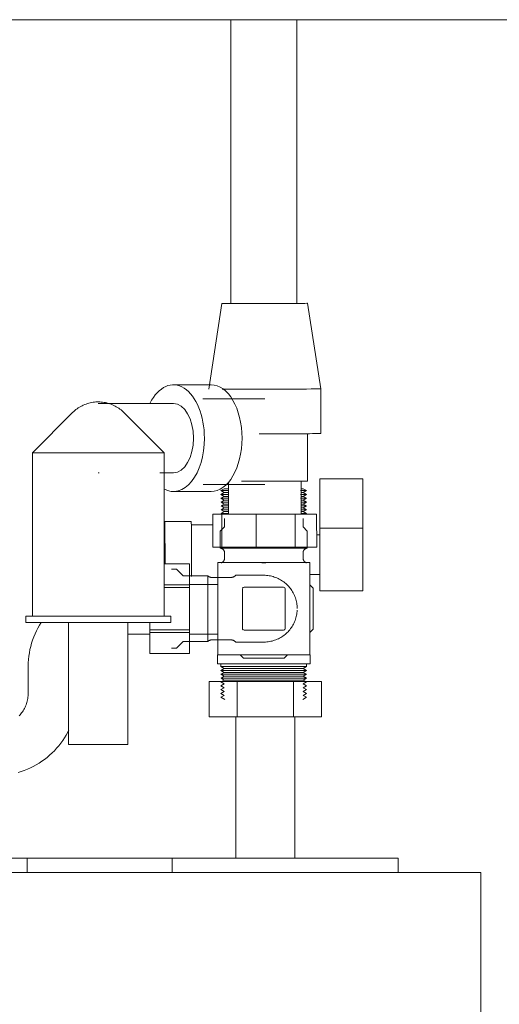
# Model space of a CAD drawing. Header units: millimetres. Extents: x -20716 to -17420, y -600 to 2500.
# Tile 10 of 14: x -20158 to -20012, y 1860 to 2159. Entities that reach past the tile are written whole.
import ezdxf

# ---------------------------------------------------------------- set-up
doc = ezdxf.new("R2010")
doc.units = ezdxf.units.MM
doc.layers.add('M-EQPM', color=50, linetype='Continuous', lineweight=18)
doc.layers.add('P-PIPE', color=3, linetype='Continuous', lineweight=18)

# ---------------------------------------------------------------- blocks, each defined once
blk = doc.blocks.new('HC_Heat Pump_GM_Saunier Duval_GeniaSet TEK_IS_kit complet_2C - HA 10-7_2 STB-985960-Coupe vue face')
at = {"layer": 'M-EQPM'}
for p, q in [((-20096.5, 2072.77), (-20100.48, 2046.76)), ((-20066.48, 2046.79), (-20070.5, 2072.79)), ((-20099.76, 2048.06), (-20111.17, 2048.06)), ((-20066.47, 2033.23), (-20066.48, 2046.79)), ((-20111.17, 2042.36), (-20133.98, 2042.36)), ((-20083.48, 2043.78), (-20102.22, 2043.75)), ((-20141.76, 2039.64), (-20153.98, 2027.42)), ((-20113.98, 2027.42), (-20126.2, 2039.64)), ((-20070.46, 2018.79), (-20070.47, 2033.23)), ((-20153.98, 2027.42), (-20153.98, 1977.86)), ((-20153.98, 2027.42), (-20150.27, 2027.42)), ((-20150.27, 2027.42), (-20113.98, 2027.42)), ((-20113.98, 1977.86), (-20113.98, 2027.42)), ((-20133.98, 2021.36), (-20133.71, 2021.36)), ((-20115.31, 2021.36), (-20111.17, 2021.36)), ((-20102.19, 2017.75), (-20083.45, 2017.78)), ((-20094.46, 2018.44), (-20094.45, 2008.77)), ((-20072.45, 2008.79), (-20072.46, 2018.79)), ((-20053.75, 2019.49), (-20066.75, 2019.49)), ((-20111.17, 2015.66), (-20099.76, 2015.66)), ((-20095.74, 2016.51), (-20096.75, 2015.93)), ((-20096.75, 2015.93), (-20095.74, 2015.35)), ((-20094.35, 2015.93), (-20096.75, 2015.93)), ((-20095.74, 2015.35), (-20096.75, 2014.76)), ((-20096.75, 2014.76), (-20095.74, 2014.18)), ((-20094.35, 2014.76), (-20096.75, 2014.76)), ((-20094.43, 2016.51), (-20095.74, 2016.51)), ((-20094.4, 2015.35), (-20095.74, 2015.35)), ((-20070.75, 2015.93), (-20072.59, 2015.93)), ((-20070.75, 2014.76), (-20072.58, 2014.76)), ((-20071.76, 2016.51), (-20072.56, 2016.51)), ((-20071.76, 2015.35), (-20072.55, 2015.35)), ((-20070.75, 2015.93), (-20071.76, 2016.51)), ((-20071.76, 2015.35), (-20070.75, 2015.93)), ((-20070.75, 2014.76), (-20071.76, 2015.35)), ((-20071.76, 2014.18), (-20070.75, 2014.76)), ((-20066.74, 2004.56), (-20066.74, 2016.65)), ((-20053.74, 2016.65), (-20053.74, 2004.56)), ((-20095.74, 2014.18), (-20096.75, 2013.6)), ((-20096.75, 2013.6), (-20095.74, 2013.02)), ((-20094.35, 2013.6), (-20096.75, 2013.6)), ((-20095.74, 2013.02), (-20096.69, 2012.44)), ((-20096.69, 2012.44), (-20095.74, 2011.85)), ((-20094.35, 2012.44), (-20096.69, 2012.44)), ((-20095.74, 2011.85), (-20096.69, 2011.31)), ((-20094.4, 2014.18), (-20095.74, 2014.18)), ((-20094.4, 2013.02), (-20095.74, 2013.02)), ((-20094.4, 2011.85), (-20095.74, 2011.85)), ((-20070.75, 2013.6), (-20072.58, 2013.6)), ((-20071.76, 2014.18), (-20072.55, 2014.18)), ((-20071.76, 2013.02), (-20072.55, 2013.02)), ((-20071.76, 2011.85), (-20072.55, 2011.85)), ((-20070.81, 2012.44), (-20072.53, 2012.44)), ((-20070.75, 2013.6), (-20071.76, 2014.18)), ((-20071.76, 2013.02), (-20070.75, 2013.6)), ((-20070.81, 2012.44), (-20071.76, 2013.02)), ((-20071.76, 2011.85), (-20070.81, 2012.44)), ((-20070.81, 2011.31), (-20071.76, 2011.85)), ((-20099.18, 2008.77), (-20096.44, 2008.76)), ((-20099.17, 1998.77), (-20099.18, 2008.77)), ((-20096.69, 2011.31), (-20095.74, 2010.73)), ((-20094.35, 2011.31), (-20096.69, 2011.31)), ((-20095.74, 2010.73), (-20096.69, 2010.15)), ((-20096.69, 2010.15), (-20095.74, 2009.56)), ((-20094.37, 2010.15), (-20096.69, 2010.15)), ((-20095.74, 2009.56), (-20096.69, 2009.02)), ((-20096.69, 2009.02), (-20096.27, 2008.76)), ((-20094.37, 2009.02), (-20096.69, 2009.02)), ((-20096.44, 2008.76), (-20086.09, 2008.77)), ((-20096.44, 1998.76), (-20096.44, 2008.76)), ((-20094.42, 2010.73), (-20095.74, 2010.73)), ((-20094.42, 2009.56), (-20095.74, 2009.56)), ((-20086.09, 2008.77), (-20074.19, 2008.78)), ((-20086.09, 1998.77), (-20086.09, 2008.77)), ((-20074.19, 2008.78), (-20067.72, 2008.79)), ((-20074.19, 1998.78), (-20074.19, 2008.78)), ((-20071.76, 2010.73), (-20072.55, 2010.73)), ((-20071.76, 2009.56), (-20072.55, 2009.56)), ((-20070.81, 2011.31), (-20072.53, 2011.31)), ((-20070.81, 2010.15), (-20072.53, 2010.15)), ((-20070.81, 2009.02), (-20072.53, 2009.02)), ((-20071.76, 2010.73), (-20070.81, 2011.31)), ((-20070.81, 2010.15), (-20071.76, 2010.73)), ((-20071.76, 2009.56), (-20070.81, 2010.15)), ((-20070.81, 2009.02), (-20071.76, 2009.56)), ((-20071.2, 2008.78), (-20070.81, 2009.02)), ((-20067.71, 1998.79), (-20067.72, 2008.79)), ((-20105.75, 2006.51), (-20113.75, 2006.51)), ((-20095.65, 2007.44), (-20095.65, 2004.95)), ((-20071.85, 2004.95), (-20071.85, 2007.44)), ((-20099.18, 2005.51), (-20105.75, 2005.51)), ((-20095.65, 2004.95), (-20096.95, 2003.65)), ((-20096.95, 2003.65), (-20096.95, 1998.47)), ((-20070.55, 2003.65), (-20071.85, 2004.95)), ((-20070.55, 1998.47), (-20070.55, 2003.65)), ((-20066.74, 2004.56), (-20053.74, 2004.56)), ((-20066.75, 2002.51), (-20067.71, 2002.51)), ((-20096.44, 1998.76), (-20099.17, 1998.77)), ((-20096.95, 1998.47), (-20083.75, 1998.47)), ((-20086.09, 1998.77), (-20096.44, 1998.76)), ((-20095.64, 1997.04), (-20095.64, 1995.49)), ((-20074.19, 1998.78), (-20086.09, 1998.77)), ((-20083.75, 1998.47), (-20070.55, 1998.47)), ((-20067.71, 1998.79), (-20074.19, 1998.78)), ((-20071.85, 1995.49), (-20071.85, 1997.04)), ((-20106.35, 1993.69), (-20114.07, 1993.69)), ((-20106.35, 1993.68), (-20114.07, 1993.68)), ((-20106.35, 1993.68), (-20106.35, 1993.69)), ((-20106.35, 1993.68), (-20106.35, 1987.29)), ((-20069.75, 1994.08), (-20097.75, 1994.08)), ((-20097.75, 1994.08), (-20097.75, 1992.46)), ((-20084.4, 1994), (-20083.75, 1994)), ((-20083.75, 1994), (-20083.1, 1994)), ((-20069.75, 1992.46), (-20069.75, 1994.08)), ((-20110.27, 1992.07), (-20111.75, 1992.07)), ((-20108.27, 1990.07), (-20110.27, 1992.07)), ((-20097.75, 1967.71), (-20097.75, 1992.46)), ((-20069.75, 1992.46), (-20069.75, 1967.71)), ((-20100.75, 1990.07), (-20108.27, 1990.07)), ((-20100.75, 1990.07), (-20100.75, 1980.09)), ((-20093.74, 1989.58), (-20099.57, 1989.58)), ((-20083.75, 1990.22), (-20092.27, 1990.22)), ((-20069.75, 1990.51), (-20066.75, 1990.51)), ((-20114.07, 1987.29), (-20106.35, 1987.29)), ((-20106.35, 1986.49), (-20114.07, 1986.49)), ((-20097.75, 1987.43), (-20106.35, 1987.43)), ((-20106.35, 1986.49), (-20106.35, 1987.29)), ((-20106.35, 1986.49), (-20106.35, 1973.7)), ((-20090.25, 1986.04), (-20090.25, 1974.13)), ((-20077.75, 1986.59), (-20089.7, 1986.59)), ((-20077.25, 1974.13), (-20077.25, 1986.09)), ((-20068.75, 1986.31), (-20069.75, 1987.31)), ((-20068.75, 1973.88), (-20068.75, 1986.31)), ((-20066.75, 1985.51), (-20053.75, 1985.51)), ((-20100.75, 1980.09), (-20100.75, 1970.12)), ((-20155.98, 1977.86), (-20155.98, 1975.86)), ((-20155.98, 1977.86), (-20151.9, 1977.86)), ((-20155.98, 1975.86), (-20151.9, 1975.86)), ((-20151.9, 1977.86), (-20111.98, 1977.86)), ((-20151.9, 1975.86), (-20111.98, 1975.86)), ((-20142.98, 1975.86), (-20142.98, 1938.86)), ((-20124.98, 1938.86), (-20124.98, 1975.86)), ((-20118.35, 1973.7), (-20118.35, 1975.86)), ((-20111.98, 1975.86), (-20111.98, 1977.86)), ((-20118.35, 1973.7), (-20118.35, 1972.9)), ((-20118.35, 1973.7), (-20106.35, 1973.7)), ((-20118.35, 1966.5), (-20118.35, 1972.9)), ((-20106.35, 1972.9), (-20118.35, 1972.9)), ((-20106.35, 1972.9), (-20106.35, 1973.7)), ((-20106.35, 1972.9), (-20106.35, 1966.5)), ((-20089.71, 1973.59), (-20077.78, 1973.59)), ((-20069.75, 1972.88), (-20068.75, 1973.88)), ((-20125.01, 1972.41), (-20118.35, 1972.41)), ((-20110.27, 1968.11), (-20108.27, 1970.12)), ((-20108.27, 1970.12), (-20100.75, 1970.12)), ((-20106.35, 1972.41), (-20097.75, 1972.41)), ((-20099.57, 1970.61), (-20093.74, 1970.61)), ((-20092.27, 1969.96), (-20083.75, 1969.96)), ((-20111.75, 1968.11), (-20110.27, 1968.11)), ((-20097.75, 1967.71), (-20097.75, 1966.07)), ((-20069.75, 1966.07), (-20069.75, 1967.71)), ((-20118.35, 1966.5), (-20106.35, 1966.5)), ((-20118.35, 1966.5), (-20118.35, 1966.5)), ((-20118.35, 1966.5), (-20106.35, 1966.5)), ((-20106.35, 1966.5), (-20106.35, 1966.5)), ((-20097.79, 1966.07), (-20097.79, 1963.34)), ((-20097.75, 1966.07), (-20069.75, 1966.07)), ((-20090.94, 1966.07), (-20089.96, 1965.09)), ((-20089.96, 1965.09), (-20077.54, 1965.09)), ((-20077.54, 1965.09), (-20076.54, 1966.09)), ((-20069.71, 1963.34), (-20069.71, 1966.07)), ((-20155.26, 1962.42), (-20155.26, 1954.41)), ((-20083.73, 1963.34), (-20097.79, 1963.34)), ((-20096.75, 1963.34), (-20096.75, 1962.51)), ((-20096.75, 1962.51), (-20095.74, 1961.92)), ((-20096.75, 1962.51), (-20083.73, 1962.51)), ((-20095.74, 1961.92), (-20096.75, 1961.34)), ((-20096.75, 1961.34), (-20095.74, 1960.76)), ((-20083.73, 1961.34), (-20096.75, 1961.34)), ((-20095.74, 1960.76), (-20096.75, 1960.18)), ((-20083.73, 1961.92), (-20095.74, 1961.92)), ((-20083.73, 1960.76), (-20095.74, 1960.76)), ((-20069.71, 1963.34), (-20083.73, 1963.34)), ((-20083.73, 1962.51), (-20070.75, 1962.51)), ((-20071.76, 1961.92), (-20083.73, 1961.92)), ((-20070.75, 1961.34), (-20083.73, 1961.34)), ((-20071.76, 1960.76), (-20083.73, 1960.76)), ((-20071.76, 1961.92), (-20070.75, 1962.51)), ((-20070.75, 1961.34), (-20071.76, 1961.92)), ((-20071.76, 1960.76), (-20070.75, 1961.34)), ((-20070.75, 1960.18), (-20071.76, 1960.76)), ((-20070.75, 1962.51), (-20070.75, 1963.34)), ((-20100.29, 1958), (-20091.79, 1958)), ((-20100.29, 1947.28), (-20100.29, 1958)), ((-20096.75, 1960.18), (-20095.74, 1959.6)), ((-20083.73, 1960.18), (-20096.75, 1960.18)), ((-20095.74, 1958.43), (-20096.75, 1957.85)), ((-20096.75, 1957.85), (-20095.74, 1957.27)), ((-20095.74, 1959.6), (-20096.69, 1959.02)), ((-20096.69, 1959.02), (-20095.74, 1958.43)), ((-20083.73, 1959.02), (-20096.69, 1959.02)), ((-20083.73, 1959.6), (-20095.74, 1959.6)), ((-20083.73, 1958.43), (-20095.74, 1958.43)), ((-20091.79, 1958), (-20074.79, 1958)), ((-20091.79, 1947.28), (-20091.79, 1958)), ((-20070.75, 1960.18), (-20083.73, 1960.18)), ((-20071.76, 1959.6), (-20083.73, 1959.6)), ((-20070.81, 1959.02), (-20083.73, 1959.02)), ((-20071.76, 1958.43), (-20083.73, 1958.43)), ((-20074.79, 1958), (-20066.29, 1958)), ((-20074.79, 1947.28), (-20074.79, 1958)), ((-20071.76, 1959.6), (-20070.75, 1960.18)), ((-20070.81, 1959.02), (-20071.76, 1959.6)), ((-20071.76, 1958.43), (-20070.81, 1959.02)), ((-20070.75, 1957.85), (-20071.76, 1958.43)), ((-20071.76, 1957.27), (-20070.75, 1957.85)), ((-20066.29, 1947.28), (-20066.29, 1958)), ((-20095.74, 1957.27), (-20096.75, 1956.69)), ((-20096.75, 1956.69), (-20095.74, 1956.11)), ((-20095.74, 1956.11), (-20096.75, 1955.52)), ((-20096.75, 1955.52), (-20095.74, 1954.94)), ((-20095.74, 1954.94), (-20096.75, 1954.36)), ((-20070.75, 1956.69), (-20071.76, 1957.27)), ((-20071.76, 1956.11), (-20070.75, 1956.69)), ((-20070.75, 1955.52), (-20071.76, 1956.11)), ((-20071.76, 1954.94), (-20070.75, 1955.52)), ((-20070.75, 1954.36), (-20071.76, 1954.94)), ((-20096.75, 1954.36), (-20095.74, 1953.78)), ((-20095.74, 1953.78), (-20096.75, 1953.2)), ((-20096.75, 1953.2), (-20095.56, 1952.51)), ((-20071.94, 1952.51), (-20070.75, 1953.2)), ((-20071.76, 1953.78), (-20070.75, 1954.36)), ((-20070.75, 1953.2), (-20071.76, 1953.78)), ((-20091.79, 1947.28), (-20100.29, 1947.28)), ((-20092.29, 1947.28), (-20092.29, 1904.39)), ((-20074.79, 1947.28), (-20091.79, 1947.28)), ((-20066.29, 1947.28), (-20074.79, 1947.28)), ((-20074.29, 1904.39), (-20074.29, 1947.28)), ((-20142.98, 1938.86), (-20141.31, 1938.86)), ((-20141.31, 1938.86), (-20124.98, 1938.86)), ((-20155.48, 1904.39), (-20176.29, 1904.39)), ((-20155.52, 1904.39), (-20155.52, 1900)), ((-20155.52, 1904.39), (-20111.52, 1904.39)), ((-20083.29, 1904.39), (-20111.63, 1904.39)), ((-20111.52, 1900), (-20111.52, 1904.39)), ((-20042.98, 1904.39), (-20083.29, 1904.39)), ((-20042.98, 1900), (-20042.98, 1904.39)), ((-20610.94, 1900), (-20019.94, 1900)), ((-20017.94, 1900), (-20019.94, 1900)), ((-20017.94, 1220), (-20017.94, 1900))]:
    blk.add_line(p, q, dxfattribs=at)
at = {"layer": 'M-EQPM', "flags": 128}
for points in [[(-20141.76, 2039.64), (-20141.44, 2039.94), (-20141.11, 2040.23), (-20140.77, 2040.51), (-20140.42, 2040.78), (-20140.06, 2041.03), (-20139.68, 2041.26), (-20139.3, 2041.48), (-20138.92, 2041.69), (-20138.52, 2041.88), (-20138.11, 2042.05), (-20137.7, 2042.21), (-20137.29, 2042.35), (-20136.86, 2042.47), (-20136.44, 2042.58), (-20136.01, 2042.67), (-20135.57, 2042.74), (-20135.14, 2042.8), (-20134.7, 2042.84), (-20134.26, 2042.86), (-20133.98, 2042.86)], [(-20133.98, 2042.86), (-20133.54, 2042.85), (-20133.1, 2042.82), (-20132.66, 2042.78), (-20132.23, 2042.72), (-20131.79, 2042.64), (-20131.36, 2042.54), (-20130.94, 2042.43), (-20130.52, 2042.3), (-20130.1, 2042.15), (-20129.69, 2041.99), (-20129.29, 2041.81), (-20128.9, 2041.62), (-20128.51, 2041.4), (-20128.14, 2041.18), (-20127.77, 2040.94), (-20127.41, 2040.68), (-20127.06, 2040.41), (-20126.73, 2040.13), (-20126.4, 2039.83), (-20126.2, 2039.64)], [(-20095.64, 1997.04), (-20095.65, 1997.09), (-20095.65, 1997.15), (-20095.66, 1997.21), (-20095.66, 1997.27), (-20095.67, 1997.32), (-20095.69, 1997.38), (-20095.7, 1997.43), (-20095.72, 1997.49), (-20095.74, 1997.54), (-20095.76, 1997.6), (-20095.78, 1997.65), (-20095.81, 1997.7), (-20095.84, 1997.75), (-20095.86, 1997.8), (-20095.9, 1997.85), (-20095.93, 1997.9), (-20095.97, 1997.94), (-20096, 1997.99), (-20096.04, 1998.03), (-20096.08, 1998.07), (-20096.12, 1998.11), (-20096.17, 1998.15), (-20096.21, 1998.18), (-20096.26, 1998.22), (-20096.31, 1998.25), (-20096.36, 1998.28), (-20096.41, 1998.31), (-20096.46, 1998.33), (-20096.51, 1998.36), (-20096.56, 1998.38), (-20096.62, 1998.4), (-20096.67, 1998.42), (-20096.73, 1998.43), (-20096.78, 1998.44), (-20096.84, 1998.46), (-20096.9, 1998.46), (-20096.95, 1998.47)], [(-20070.55, 1998.47), (-20070.61, 1998.46), (-20070.66, 1998.45), (-20070.72, 1998.44), (-20070.78, 1998.43), (-20070.83, 1998.41), (-20070.89, 1998.4), (-20070.94, 1998.38), (-20070.99, 1998.35), (-20071.05, 1998.33), (-20071.1, 1998.3), (-20071.15, 1998.27), (-20071.2, 1998.24), (-20071.24, 1998.21), (-20071.29, 1998.18), (-20071.34, 1998.14), (-20071.38, 1998.1), (-20071.42, 1998.06), (-20071.46, 1998.02), (-20071.5, 1997.98), (-20071.54, 1997.94), (-20071.57, 1997.89), (-20071.61, 1997.84), (-20071.64, 1997.79), (-20071.67, 1997.74), (-20071.69, 1997.69), (-20071.72, 1997.64), (-20071.74, 1997.59), (-20071.76, 1997.54), (-20071.78, 1997.48), (-20071.8, 1997.43), (-20071.81, 1997.37), (-20071.83, 1997.31), (-20071.84, 1997.26), (-20071.84, 1997.2), (-20071.85, 1997.14), (-20071.85, 1997.09), (-20071.85, 1997.04)], [(-20096.7, 1994), (-20096.64, 1994.02), (-20096.59, 1994.04), (-20096.53, 1994.07), (-20096.47, 1994.1), (-20096.42, 1994.13), (-20096.36, 1994.16), (-20096.31, 1994.2), (-20096.26, 1994.24), (-20096.21, 1994.28), (-20096.16, 1994.32), (-20096.12, 1994.36), (-20096.07, 1994.41), (-20096.03, 1994.45), (-20095.99, 1994.5), (-20095.95, 1994.55), (-20095.92, 1994.6), (-20095.88, 1994.66), (-20095.85, 1994.71), (-20095.82, 1994.77), (-20095.79, 1994.82), (-20095.77, 1994.88), (-20095.74, 1994.94), (-20095.72, 1995), (-20095.7, 1995.06), (-20095.69, 1995.12), (-20095.67, 1995.18), (-20095.66, 1995.25), (-20095.66, 1995.31), (-20095.65, 1995.37), (-20095.65, 1995.44), (-20095.64, 1995.49)], [(-20071.85, 1995.49), (-20071.85, 1995.43), (-20071.85, 1995.36), (-20071.84, 1995.3), (-20071.83, 1995.24), (-20071.82, 1995.18), (-20071.81, 1995.11), (-20071.79, 1995.05), (-20071.77, 1994.99), (-20071.75, 1994.93), (-20071.73, 1994.87), (-20071.7, 1994.82), (-20071.67, 1994.76), (-20071.64, 1994.7), (-20071.61, 1994.65), (-20071.58, 1994.6), (-20071.54, 1994.54), (-20071.5, 1994.49), (-20071.46, 1994.45), (-20071.42, 1994.4), (-20071.37, 1994.35), (-20071.33, 1994.31), (-20071.28, 1994.27), (-20071.23, 1994.23), (-20071.18, 1994.19), (-20071.12, 1994.16), (-20071.07, 1994.13), (-20071.02, 1994.09), (-20070.96, 1994.07), (-20070.9, 1994.04), (-20070.84, 1994.01), (-20070.79, 1994)], [(-20100.75, 1990.07), (-20100.7, 1990.02), (-20100.65, 1989.98), (-20100.6, 1989.94), (-20100.55, 1989.89), (-20100.49, 1989.86), (-20100.43, 1989.82), (-20100.38, 1989.79), (-20100.32, 1989.76), (-20100.26, 1989.73), (-20100.19, 1989.7), (-20100.13, 1989.68), (-20100.07, 1989.66), (-20100, 1989.64), (-20099.94, 1989.62), (-20099.87, 1989.61), (-20099.81, 1989.6), (-20099.74, 1989.59), (-20099.67, 1989.58), (-20099.61, 1989.58), (-20099.57, 1989.58)], [(-20093.74, 1989.58), (-20093.66, 1989.58), (-20093.58, 1989.59), (-20093.5, 1989.59), (-20093.42, 1989.61), (-20093.34, 1989.62), (-20093.26, 1989.64), (-20093.19, 1989.66), (-20093.11, 1989.68), (-20093.03, 1989.71), (-20092.96, 1989.74), (-20092.89, 1989.77), (-20092.81, 1989.81), (-20092.74, 1989.85), (-20092.68, 1989.89), (-20092.61, 1989.93), (-20092.54, 1989.98), (-20092.48, 1990.03), (-20092.42, 1990.08), (-20092.36, 1990.13), (-20092.3, 1990.19), (-20092.27, 1990.22)], [(-20083.75, 1990.22), (-20083.34, 1990.22), (-20082.94, 1990.19), (-20082.54, 1990.15), (-20082.13, 1990.1), (-20081.74, 1990.02), (-20081.34, 1989.93), (-20080.95, 1989.83), (-20080.56, 1989.71), (-20080.18, 1989.58), (-20079.8, 1989.42), (-20079.43, 1989.26), (-20079.07, 1989.08), (-20078.71, 1988.89), (-20078.37, 1988.68), (-20078.03, 1988.46), (-20077.7, 1988.22), (-20077.38, 1987.97), (-20077.07, 1987.71), (-20076.77, 1987.44), (-20076.48, 1987.15), (-20076.2, 1986.86), (-20075.94, 1986.55), (-20075.69, 1986.23), (-20075.45, 1985.9), (-20075.22, 1985.57), (-20075.01, 1985.22), (-20074.81, 1984.87), (-20074.63, 1984.51), (-20074.46, 1984.14), (-20074.31, 1983.76), (-20074.17, 1983.38), (-20074.04, 1983), (-20073.93, 1982.61), (-20073.84, 1982.21), (-20073.77, 1981.82), (-20073.7, 1981.42), (-20073.66, 1981.01), (-20073.63, 1980.61), (-20073.62, 1980.2)], [(-20073.63, 1979.69), (-20073.65, 1979.28), (-20073.69, 1978.88), (-20073.75, 1978.48), (-20073.82, 1978.08), (-20073.91, 1977.69), (-20074.01, 1977.29), (-20074.13, 1976.91), (-20074.27, 1976.52), (-20074.42, 1976.15), (-20074.58, 1975.78), (-20074.76, 1975.42), (-20074.96, 1975.06), (-20075.17, 1974.71), (-20075.39, 1974.37), (-20075.62, 1974.04), (-20075.87, 1973.72), (-20076.13, 1973.41), (-20076.41, 1973.11), (-20076.69, 1972.83), (-20076.99, 1972.55), (-20077.29, 1972.29), (-20077.61, 1972.03), (-20077.94, 1971.79), (-20078.27, 1971.57), (-20078.62, 1971.36), (-20078.97, 1971.16), (-20079.33, 1970.98), (-20079.7, 1970.81), (-20080.08, 1970.65), (-20080.46, 1970.51), (-20080.84, 1970.39), (-20081.23, 1970.28), (-20081.63, 1970.19), (-20082.03, 1970.11), (-20082.43, 1970.05), (-20082.83, 1970), (-20083.23, 1969.98), (-20083.64, 1969.96), (-20083.75, 1969.96)], [(-20151.33, 1975.86), (-20151.81, 1975.09), (-20152.29, 1974.22), (-20152.75, 1973.33), (-20153.17, 1972.42), (-20153.55, 1971.5), (-20153.89, 1970.56), (-20154.2, 1969.6), (-20154.47, 1968.64), (-20154.7, 1967.67), (-20154.89, 1966.68), (-20155.04, 1965.7), (-20155.15, 1964.7), (-20155.22, 1963.7), (-20155.25, 1962.7), (-20155.26, 1962.42)], [(-20099.57, 1970.61), (-20099.64, 1970.61), (-20099.7, 1970.6), (-20099.77, 1970.6), (-20099.84, 1970.59), (-20099.9, 1970.57), (-20099.97, 1970.56), (-20100.03, 1970.54), (-20100.1, 1970.52), (-20100.16, 1970.5), (-20100.22, 1970.47), (-20100.28, 1970.45), (-20100.34, 1970.42), (-20100.4, 1970.39), (-20100.46, 1970.35), (-20100.52, 1970.31), (-20100.57, 1970.27), (-20100.62, 1970.23), (-20100.68, 1970.19), (-20100.73, 1970.15), (-20100.75, 1970.12)], [(-20092.27, 1969.96), (-20092.32, 1970.02), (-20092.38, 1970.08), (-20092.44, 1970.13), (-20092.5, 1970.18), (-20092.57, 1970.23), (-20092.63, 1970.27), (-20092.7, 1970.32), (-20092.77, 1970.36), (-20092.84, 1970.39), (-20092.91, 1970.43), (-20092.99, 1970.46), (-20093.06, 1970.49), (-20093.14, 1970.51), (-20093.22, 1970.54), (-20093.29, 1970.56), (-20093.37, 1970.57), (-20093.45, 1970.59), (-20093.53, 1970.6), (-20093.61, 1970.6), (-20093.69, 1970.61), (-20093.74, 1970.61)], [(-20155.26, 1954.41), (-20155.26, 1954.01), (-20155.29, 1953.61), (-20155.33, 1953.21), (-20155.38, 1952.82), (-20155.45, 1952.43), (-20155.54, 1952.04), (-20155.64, 1951.65), (-20155.76, 1951.27), (-20155.9, 1950.89), (-20156.04, 1950.52), (-20156.21, 1950.16), (-20156.38, 1949.8), (-20156.57, 1949.45), (-20156.78, 1949.11), (-20157, 1948.77), (-20157.23, 1948.45), (-20157.48, 1948.13), (-20157.73, 1947.83), (-20158, 1947.53)], [(-20158.33, 1930.38), (-20157.37, 1930.68), (-20156.43, 1931.01), (-20155.5, 1931.38), (-20154.59, 1931.79), (-20153.69, 1932.23), (-20152.81, 1932.71), (-20151.96, 1933.23), (-20151.12, 1933.77), (-20150.31, 1934.36), (-20149.52, 1934.97), (-20148.75, 1935.61), (-20148.01, 1936.29), (-20147.3, 1936.99), (-20146.62, 1937.72), (-20145.97, 1938.48), (-20145.35, 1939.26), (-20144.76, 1940.07), (-20144.2, 1940.9), (-20143.68, 1941.75), (-20143.19, 1942.63), (-20142.95, 1943.09)]]:
    blk.add_lwpolyline(points, dxfattribs=at)
at = {"layer": 'M-EQPM'}
for centre, radius, start, end in [((-20089.7, 1986.04), 0.549, 90, 180), ((-20089.7, 1986.04), 0.549, 90, 150), ((-20077.75, 1986.09), 0.5, 0, 90), ((-20077.75, 1986.09), 0.5, 0, 75), ((-20089.71, 1974.13), 0.537, 180, 270), ((-20089.71, 1974.13), 0.537, 180, 240), ((-20077.78, 1974.13), 0.533, 270, 0), ((-20077.78, 1974.13), 0.533, 285, 0)]:
    blk.add_arc(centre, radius, start, end, dxfattribs=at)
for centre, major_axis, ratio, start_param, end_param in [((-20083.5, 2072.78), (13, 0.01), 0.000561, 3.141506, 6.116552), ((-20083.5, 2072.78), (13, 0.01), 0.000561, 6.116552, 6.378351), ((-20111.17, 2031.86), (0, 16.2), 0.579895, 4.712389, 7.143112), ((-20099.76, 2031.86), (0, 16.2), 0.579895, 4.712389, 6.283185), ((-20083.48, 2046.78), (17, 0.01), 0.000561, 3.850437, 6.116552), ((-20083.48, 2046.78), (17, 0.01), 0.000561, 3.850437, 6.116552), ((-20083.48, 2046.78), (17, 0.01), 0.000561, 6.116552, 6.378351), ((-20083.48, 2046.78), (17, 0.01), 0.000561, 6.116552, 6.378351), ((-20111.17, 2031.86), (0, 10.5), 0.579895, 3.141593, 6.283185), ((-20083.47, 2033.22), (17, 0.01), 0.000561, 4.609844, 6.116552), ((-20083.47, 2033.22), (17, 0.01), 0.000561, 6.116552, 6.378351), ((-20111.17, 2031.86), (0, 16.2), 0.579895, 2.825473, 4.712389), ((-20099.76, 2031.86), (0, 16.2), 0.579895, 3.141593, 4.712389), ((-20083.46, 2018.78), (13, 0.01), 0.000561, 4.134733, 6.116552), ((-20083.46, 2018.78), (13, 0.01), 0.000561, 6.116552, 6.378351), ((-20066.75, 2015.49), (0, 4), 0.001682, 5.007232, 6.283185), ((-20053.75, 2015.49), (0, 4), 0.001682, 5.007232, 6.283185), ((-20083.45, 2008.78), (11, 0.01), 0.000561, 2.974959, 3.141593), ((-20083.45, 2008.78), (11, 0.01), 0.000561, 6.258415, 6.30582), ((-20113.75, 1996.51), (0, 10), 0.001682, 4.424757, 6.283185), ((-20105.75, 1996.51), (0, 10), 0.001682, 3.987546, 6.283185), ((-20066.75, 1996.51), (0, 11), 0.001682, 3.015732, 5.53294), ((-20053.75, 1996.51), (0, 11), 0.001682, 3.015732, 5.53294), ((-20066.75, 1996.51), (0, 11), 0.001682, 2.248151, 2.26057)]:
    blk.add_ellipse(centre, major_axis=major_axis, ratio=ratio, start_param=start_param, end_param=end_param, dxfattribs=at)

msp = doc.modelspace()

# ---------------------------------------------------------------- linework, layer by layer
at = {"layer": 'P-PIPE'}
msp.add_line((-20407.19, 2158.89), (-19887.26, 2158.89), dxfattribs=at)
at = {"layer": 'P-PIPE', "color": 5}
for p, q in [((-20093.75, 2158.89), (-20093.75, 2072.76)), ((-20073.75, 2072.78), (-20073.75, 2158.89))]:
    msp.add_line(p, q, dxfattribs=at)

# ---------------------------------------------------------------- block references
at = {"layer": 'M-EQPM'}
msp.add_blockref('HC_Heat Pump_GM_Saunier Duval_GeniaSet TEK_IS_kit complet_2C - HA 10-7_2 STB-985960-Coupe vue face', (0, 0), dxfattribs=at)

doc.saveas('drawing.dxf')
